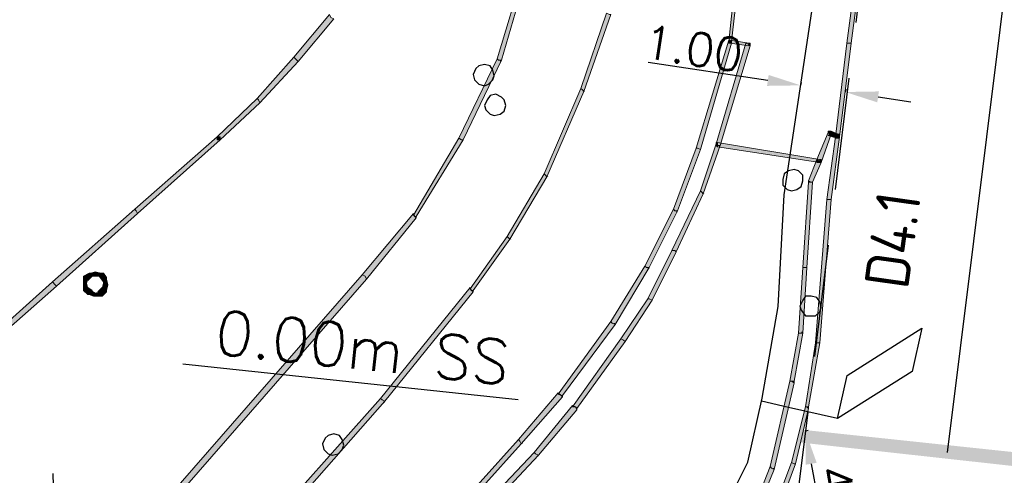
# Model space of a CAD drawing. Header units: millimetres. Extents: x -27 to 2301, y -256 to 766.
# Tile 36 of 97: x 212 to 234, y 97 to 107. Entities that reach past the tile are written whole.
import ezdxf
from ezdxf.enums import TextEntityAlignment as Align

# ---------------------------------------------------------------- set-up
doc = ezdxf.new("R2010")
doc.units = ezdxf.units.MM
doc.set_wipeout_variables(frame=1)
doc.linetypes.add('DASHED', pattern=[19.05, 12.7, -6.35])
for name, color, linetype in [('SIV-ONDERGROND-ALG', 251, 'Continuous'), ('SIV-VRI-DETECTIE', 4, 'Continuous'), ('SIV-VRI-KABEL', 3, 'Continuous'), ('SIV-VRI-MAATVOERING', 7, 'Continuous'), ('SIV-VRI-MANTELBUIS', 1, 'Continuous'), ('SIV-WEGMARKERING', 7, 'Continuous')]:
    doc.layers.add(name, color=color, linetype=linetype)
doc.styles.add('ISO', font='ISO.shx')
doc.styles.add('ROMANS', font='romans.shx', dxfattribs={"width": 0.7})
doc.styles.get("Standard").update_dxf_attribs({"font": 'txt.shx'})
doc.dimstyles.get("Standard").update_dxf_attribs({"dimtxt": 0.18, "dimasz": 0.18, "dimexe": 0.18, "dimexo": 0.0625, "dimgap": 0.09, "dimtad": 0, "dimtih": 1, "dimtoh": 1, "dimzin": 0, "dimdsep": 46, "dimtxsty": 'Standard', "dimcen": 0.09, "dimadec": 0, "dimazin": 0, "dimtfac": 1, "dimtofl": 0, "dimtmove": 0, "dimatfit": 3, "dimfxl": 1, "dimtolj": 1, "dimtzin": 0, "dimarcsym": 0})

# ---------------------------------------------------------------- blocks, each defined once
blk = doc.blocks.new('2x1r')
at = {"layer": 'SIV-VRI-DETECTIE'}
for p, q in [((0, 0), (-1.414, 1.414)), ((-1.414, 1.414), (-0.414, 1.414)), ((-0.414, 1.414), (1, 0)), ((1, 0), (0, 0))]:
    blk.add_line(p, q, dxfattribs=at)
blk = doc.blocks.new('162')
at = {"style": 'ROMANS'}
blk.add_attdef('ARM.NR', text='', height=500, dxfattribs=at).set_placement((0, 0), align=Align.MIDDLE)
blk = doc.blocks.new('*D40')
at = {"layer": 'Defpoints', "color": 0}
for p in [(229.246, 105.947), (230.257, 105.796), (230.257, 105.796)]:
    blk.add_point(p, dxfattribs=at)
at = {"layer": 'SIV-VRI-MAATVOERING', "color": 0, "lineweight": -2}
for p, q in [((228.504, 106.058), (225.792, 106.463)), ((229.255, 106.009), (229.246, 105.947)), ((230.266, 105.858), (230.257, 105.796)), ((230.999, 105.685), (231.741, 105.575))]:
    blk.add_line(p, q, dxfattribs=at)
at = {"layer": 'SIV-VRI-MAATVOERING', "color": 0}
for points in [[(228.522, 106.182), (228.485, 105.935), (229.246, 105.947)], [(231.017, 105.809), (230.98, 105.562), (230.257, 105.796)]]:
    blk.add_solid(points, dxfattribs=at)
at = {"layer": 'SIV-VRI-MAATVOERING', "color": 0, "insert": (226.815, 106.781), "char_height": 0.75, "attachment_point": 5, "rotation": 351.5015}
blk.add_mtext('\\A1;1.00', dxfattribs=at)
blk = doc.blocks.new('*D43')
at = {"layer": 'Defpoints', "color": 0}
for p in [(229.353, 98.121), (230.063, 94.183), (230.063, 94.183)]:
    blk.add_point(p, dxfattribs=at)
at = {"layer": 'SIV-VRI-MAATVOERING', "color": 0, "lineweight": -2}
for p, q in [((229.415, 98.132), (229.353, 98.121)), ((229.486, 97.383), (229.93, 94.921)), ((230.124, 94.194), (230.063, 94.183))]:
    blk.add_line(p, q, dxfattribs=at)
at = {"layer": 'SIV-VRI-MAATVOERING', "color": 0}
for points in [[(229.609, 97.405), (229.363, 97.361), (229.353, 98.121)], [(230.053, 94.943), (229.807, 94.899), (230.063, 94.183)]]:
    blk.add_solid(points, dxfattribs=at)
at = {"layer": 'SIV-VRI-MAATVOERING', "color": 0, "insert": (230.166, 96.234), "char_height": 0.75, "attachment_point": 5, "rotation": 280.2128}
blk.add_mtext('\\A1;4.00', dxfattribs=at)

msp = doc.modelspace()

# ---------------------------------------------------------------- hatches: boundary and pattern name
at = {"layer": 'SIV-ONDERGROND-ALG'}
h = msp.add_hatch(color=256, dxfattribs=at)
h.dxf.hatch_style = 2
h.paths.add_polyline_path([(231.286, 114.141), (231.254, 114.141), (230.289, 106.904), (230.386, 106.904), (231.351, 114.141)])
h = msp.add_hatch(color=256, dxfattribs=at)
h.dxf.hatch_style = 2
h.paths.add_polyline_path([(228.07, 110.892), (228.038, 110.892), (227.62, 106.936), (227.684, 106.936), (228.134, 110.892)])
h = msp.add_hatch(color=256, dxfattribs=at)
h.dxf.hatch_style = 2
h.paths.add_polyline_path([(222.409, 106.518), (222.473, 106.518), (223.052, 108.512), (223.02, 108.544), (222.988, 108.576), (222.377, 106.55)])
h = msp.add_hatch(color=256, dxfattribs=at)
h.dxf.hatch_style = 2
h.paths.add_polyline_path([(217.841, 106.518), (217.873, 106.486), (218.678, 107.451), (218.613, 107.483), (218.581, 107.547), (217.777, 106.582)])
h = msp.add_hatch(color=256, dxfattribs=at)
h.dxf.hatch_style = 2
h.paths.add_polyline_path([(224.918, 107.547), (224.853, 107.579), (224.274, 105.875), (224.306, 105.842), (224.339, 105.81), (224.95, 107.547)])
h = msp.add_hatch(color=256, dxfattribs=at)
h.dxf.hatch_style = 2
h.paths.add_polyline_path([(226.912, 104.524), (226.976, 104.492), (227.684, 106.904), (227.652, 106.936), (227.62, 106.968), (226.88, 104.524)])
h = msp.add_hatch(color=256, dxfattribs=at)
h.dxf.hatch_style = 2
h.paths.add_polyline_path([(228.07, 106.872), (228.005, 106.904), (227.33, 104.62), (227.362, 104.588), (227.427, 104.588), (228.102, 106.84)])
h = msp.add_hatch(color=256, dxfattribs=at)
h.dxf.hatch_style = 2
h.paths.add_polyline_path([(227.62, 106.968), (227.652, 106.968), (227.652, 106.936)])
h = msp.add_hatch(color=256, dxfattribs=at)
h.dxf.hatch_style = 2
h.paths.add_polyline_path([(227.684, 106.936), (227.684, 106.904), (227.62, 106.904), (227.62, 106.936), (227.652, 106.936)])
h = msp.add_hatch(color=256, dxfattribs=at)
h.dxf.hatch_style = 2
h.paths.add_polyline_path([(227.652, 106.936), (227.652, 106.904), (228.07, 106.84), (228.07, 106.904), (227.652, 106.968)])
h = msp.add_hatch(color=256, dxfattribs=at)
h.dxf.hatch_style = 2
h.paths.add_polyline_path([(228.07, 106.904), (228.102, 106.904), (228.102, 106.84), (228.07, 106.872)])
h = msp.add_hatch(color=256, dxfattribs=at)
h.dxf.hatch_style = 2
h.paths.add_polyline_path([(230.321, 106.904), (230.289, 106.904), (230.032, 104.781), (230.128, 104.781), (230.386, 106.904)])
h = msp.add_hatch(color=256, dxfattribs=at)
h.dxf.hatch_style = 2
h.paths.add_polyline_path([(216.973, 105.617), (217.005, 105.553), (217.873, 106.486), (217.841, 106.518), (217.777, 106.582), (216.941, 105.649)])
h = msp.add_hatch(color=256, dxfattribs=at)
h.dxf.hatch_style = 2
h.paths.add_polyline_path([(221.572, 104.717), (221.605, 104.717), (222.473, 106.518), (222.409, 106.518), (222.377, 106.55), (221.508, 104.749)])
h = msp.add_hatch(color=256, dxfattribs=at)
h.dxf.hatch_style = 2
h.paths.add_polyline_path([(222.441, 106.518), (222.473, 106.518), (222.473, 106.486), (222.441, 106.486)])
h = msp.add_hatch(color=256, dxfattribs=at)
h.dxf.hatch_style = 2
h.paths.add_polyline_path([(224.306, 105.842), (224.274, 105.875), (223.438, 103.945), (223.47, 103.913), (223.502, 103.88), (224.339, 105.81)])
h = msp.add_hatch(color=256, dxfattribs=at)
h.dxf.hatch_style = 2
h.paths.add_polyline_path([(216.072, 104.749), (216.104, 104.717), (217.005, 105.553), (216.973, 105.617), (216.941, 105.649), (216.04, 104.781)])
h = msp.add_hatch(color=256, dxfattribs=at)
h.dxf.hatch_style = 2
h.paths.add_polyline_path([(224.339, 105.81), (224.339, 105.842), (224.371, 105.81)])
h = msp.add_hatch(color=256, dxfattribs=at)
h.dxf.hatch_style = 2
h.paths.add_polyline_path([(217.005, 105.553), (217.005, 105.585), (217.037, 105.553)])
h = msp.add_hatch(color=256, dxfattribs=at)
h.dxf.hatch_style = 2
h.paths.add_polyline_path([(216.072, 104.749), (216.04, 104.781), (214.174, 103.141), (214.207, 103.108), (214.239, 103.044), (216.104, 104.717)])
h = msp.add_hatch(color=256, dxfattribs=at)
h.dxf.hatch_style = 2
h.paths.add_polyline_path([(216.104, 104.717), (216.04, 104.717), (216.04, 104.781), (216.072, 104.749)])
h = msp.add_hatch(color=256, dxfattribs=at)
h.dxf.hatch_style = 2
h.paths.add_polyline_path([(216.04, 104.781), (216.104, 104.781), (216.104, 104.749), (216.104, 104.717), (216.072, 104.749)])
h = msp.add_hatch(color=256, dxfattribs=at)
h.dxf.hatch_style = 2
h.paths.add_polyline_path([(220.511, 102.98), (220.543, 102.98), (221.605, 104.717), (221.572, 104.717), (221.508, 104.749), (220.479, 103.012)])
h = msp.add_hatch(color=256, dxfattribs=at)
h.dxf.hatch_style = 2
h.paths.add_polyline_path([(229.678, 104.234), (229.71, 104.202), (229.935, 104.845), (229.903, 104.845), (229.871, 104.877), (229.614, 104.266)])
h = msp.add_hatch(color=256, dxfattribs=at)
h.dxf.hatch_style = 2
h.paths.add_polyline_path([(230.064, 104.781), (230.032, 104.781), (229.839, 103.366), (229.935, 103.366), (230.128, 104.781)])
h = msp.add_hatch(color=256, dxfattribs=at)
h.dxf.hatch_style = 2
h.paths.add_polyline_path([(229.871, 104.877), (229.871, 104.91), (229.935, 104.91), (229.903, 104.845)])
h = msp.add_hatch(color=256, dxfattribs=at)
h.dxf.hatch_style = 2
h.paths.add_polyline_path([(229.903, 104.845), (229.871, 104.813), (230.064, 104.749), (230.064, 104.781), (230.096, 104.845), (229.935, 104.91)])
h = msp.add_hatch(color=256, dxfattribs=at)
h.dxf.hatch_style = 2
h.paths.add_polyline_path([(230.032, 104.781), (230.064, 104.845), (230.128, 104.845), (230.128, 104.781), (230.064, 104.781)])
h = msp.add_hatch(color=256, dxfattribs=at)
h.dxf.hatch_style = 2
h.paths.add_polyline_path([(230.128, 104.781), (230.096, 104.749), (230.032, 104.749), (230.032, 104.781), (230.064, 104.781)])
h = msp.add_hatch(color=256, dxfattribs=at)
h.dxf.hatch_style = 2
h.paths.add_polyline_path([(230.096, 104.845), (230.128, 104.781), (230.128, 104.749), (230.064, 104.749), (230.064, 104.781)])
h = msp.add_hatch(color=256, dxfattribs=at)
h.dxf.hatch_style = 2
h.paths.add_polyline_path([(226.397, 103.108), (226.462, 103.108), (226.976, 104.492), (226.912, 104.524), (226.88, 104.524), (226.365, 103.141)])
h = msp.add_hatch(color=256, dxfattribs=at)
h.dxf.hatch_style = 2
h.paths.add_polyline_path([(227.362, 104.588), (227.33, 104.62), (226.976, 103.559), (227.008, 103.527), (227.041, 103.494), (227.427, 104.588)])
h = msp.add_hatch(color=256, dxfattribs=at)
h.dxf.hatch_style = 2
h.paths.add_polyline_path([(227.362, 104.556), (227.33, 104.588), (227.33, 104.652), (227.362, 104.652), (227.362, 104.588)])
h = msp.add_hatch(color=256, dxfattribs=at)
h.dxf.hatch_style = 2
h.paths.add_polyline_path([(229.678, 104.234), (229.678, 104.266), (227.362, 104.652), (227.362, 104.556), (229.678, 104.202)])
h = msp.add_hatch(color=256, dxfattribs=at)
h.dxf.hatch_style = 2
h.paths.add_polyline_path([(227.394, 104.588), (227.427, 104.588), (227.427, 104.556), (227.394, 104.556)])
h = msp.add_hatch(color=256, dxfattribs=at)
h.dxf.hatch_style = 2
h.paths.add_polyline_path([(229.485, 103.752), (229.517, 103.752), (229.71, 104.202), (229.678, 104.234), (229.614, 104.266), (229.421, 103.784)])
h = msp.add_hatch(color=256, dxfattribs=at)
h.dxf.hatch_style = 2
h.paths.add_polyline_path([(229.71, 104.202), (229.678, 104.202), (229.614, 104.202), (229.614, 104.266), (229.678, 104.234)])
h = msp.add_hatch(color=256, dxfattribs=at)
h.dxf.hatch_style = 2
h.paths.add_polyline_path([(229.71, 104.202), (229.71, 104.266), (229.678, 104.266), (229.678, 104.234)])
h = msp.add_hatch(color=256, dxfattribs=at)
h.dxf.hatch_style = 2
h.paths.add_polyline_path([(223.47, 103.913), (223.438, 103.945), (222.602, 102.529), (222.634, 102.497), (222.666, 102.465), (223.502, 103.88)])
h = msp.add_hatch(color=256, dxfattribs=at)
h.dxf.hatch_style = 2
h.paths.add_polyline_path([(223.502, 103.88), (223.502, 103.913), (223.535, 103.88)])
h = msp.add_hatch(color=256, dxfattribs=at)
h.dxf.hatch_style = 2
h.paths.add_polyline_path([(229.356, 101.822), (229.389, 101.822), (229.517, 103.752), (229.421, 103.752), (229.292, 101.822)])
h = msp.add_hatch(color=256, dxfattribs=at)
h.dxf.hatch_style = 2
h.paths.add_polyline_path([(229.421, 103.752), (229.421, 103.784), (229.485, 103.752)])
h = msp.add_hatch(color=256, dxfattribs=at)
h.dxf.hatch_style = 2
h.paths.add_polyline_path([(227.008, 103.527), (226.976, 103.559), (226.333, 102.208), (226.397, 102.208), (226.429, 102.176), (227.041, 103.494)])
h = msp.add_hatch(color=256, dxfattribs=at)
h.dxf.hatch_style = 2
h.paths.add_polyline_path([(227.041, 103.494), (227.041, 103.527), (227.073, 103.494)])
h = msp.add_hatch(color=256, dxfattribs=at)
h.dxf.hatch_style = 2
h.paths.add_polyline_path([(229.871, 103.366), (229.839, 103.366), (229.582, 100.117), (229.678, 100.117), (229.935, 103.366)])
h = msp.add_hatch(color=256, dxfattribs=at)
h.dxf.hatch_style = 2
h.paths.add_polyline_path([(214.207, 103.108), (214.174, 103.141), (212.309, 101.5), (212.373, 101.436), (212.405, 101.404), (214.239, 103.044)])
h = msp.add_hatch(color=256, dxfattribs=at)
h.dxf.hatch_style = 2
h.paths.add_polyline_path([(219.385, 101.629), (219.417, 101.564), (220.543, 102.948), (220.511, 102.98), (220.479, 103.044), (219.321, 101.661)])
h = msp.add_hatch(color=256, dxfattribs=at)
h.dxf.hatch_style = 2
h.paths.add_polyline_path([(220.543, 102.948), (220.543, 102.98), (220.511, 102.98)])
h = msp.add_hatch(color=256, dxfattribs=at)
h.dxf.hatch_style = 2
h.paths.add_polyline_path([(225.754, 101.822), (225.818, 101.822), (226.462, 103.108), (226.397, 103.108), (226.365, 103.141), (225.722, 101.854)])
h = msp.add_hatch(color=256, dxfattribs=at)
h.dxf.hatch_style = 2
h.paths.add_polyline_path([(226.429, 103.108), (226.462, 103.108), (226.462, 103.076), (226.429, 103.076)])
h = msp.add_hatch(color=256, dxfattribs=at)
h.dxf.hatch_style = 2
h.paths.add_polyline_path([(222.634, 102.497), (222.602, 102.529), (221.765, 101.339), (221.798, 101.307), (221.83, 101.307), (222.666, 102.465)])
h = msp.add_hatch(color=256, dxfattribs=at)
h.dxf.hatch_style = 2
h.paths.add_polyline_path([(222.666, 102.465), (222.666, 102.497), (222.698, 102.465)])
h = msp.add_hatch(color=256, dxfattribs=at)
h.dxf.hatch_style = 2
h.paths.add_polyline_path([(226.397, 102.208), (226.333, 102.208), (225.786, 101.114), (225.818, 101.114), (225.883, 101.082), (226.429, 102.176)])
h = msp.add_hatch(color=256, dxfattribs=at)
h.dxf.hatch_style = 2
h.paths.add_polyline_path([(224.982, 100.567), (225.046, 100.535), (225.818, 101.822), (225.754, 101.822), (225.722, 101.854), (224.95, 100.6)])
h = msp.add_hatch(color=256, dxfattribs=at)
h.dxf.hatch_style = 2
h.paths.add_polyline_path([(213.177, 101.661), (213.145, 101.693), (213.017, 101.629), (213.081, 101.564), (213.113, 101.532), (213.21, 101.629)])
h = msp.add_hatch(color=256, dxfattribs=at)
h.dxf.hatch_style = 2
h.paths.add_polyline_path([(213.017, 101.629), (213.017, 101.564), (213.081, 101.564)])
h = msp.add_hatch(color=256, dxfattribs=at)
h.dxf.hatch_style = 2
h.paths.add_polyline_path([(213.177, 101.693), (213.145, 101.693), (213.177, 101.661)])
h = msp.add_hatch(color=256, dxfattribs=at)
h.dxf.hatch_style = 2
h.paths.add_polyline_path([(213.274, 101.693), (213.274, 101.725), (213.177, 101.693), (213.177, 101.629), (213.274, 101.629)])
h = msp.add_hatch(color=256, dxfattribs=at)
h.dxf.hatch_style = 2
h.paths.add_polyline_path([(213.403, 101.661), (213.403, 101.693), (213.274, 101.725), (213.274, 101.629), (213.403, 101.629)])
h = msp.add_hatch(color=256, dxfattribs=at)
h.dxf.hatch_style = 2
h.paths.add_polyline_path([(213.499, 101.564), (213.531, 101.597), (213.467, 101.693), (213.403, 101.661), (213.37, 101.629), (213.467, 101.5)])
h = msp.add_hatch(color=256, dxfattribs=at)
h.dxf.hatch_style = 2
h.paths.add_polyline_path([(213.467, 101.693), (213.403, 101.693), (213.403, 101.661)])
h = msp.add_hatch(color=256, dxfattribs=at)
h.dxf.hatch_style = 2
h.paths.add_polyline_path([(215.011, 96.611), (215.043, 96.547), (219.417, 101.564), (219.385, 101.629), (219.321, 101.661), (214.946, 96.643)])
h = msp.add_hatch(color=256, dxfattribs=at)
h.dxf.hatch_style = 2
h.paths.add_polyline_path([(225.786, 101.822), (225.818, 101.822), (225.818, 101.79), (225.786, 101.79)])
h = msp.add_hatch(color=256, dxfattribs=at)
h.dxf.hatch_style = 2
h.paths.add_polyline_path([(229.228, 100.342), (229.292, 100.342), (229.389, 101.822), (229.292, 101.822), (229.196, 100.342)])
h = msp.add_hatch(color=256, dxfattribs=at)
h.dxf.hatch_style = 2
h.paths.add_polyline_path([(212.373, 101.436), (212.309, 101.5), (210.443, 99.828), (210.508, 99.795), (210.54, 99.763), (212.405, 101.404)])
h = msp.add_hatch(color=256, dxfattribs=at)
h.dxf.hatch_style = 2
h.paths.add_polyline_path([(213.081, 101.564), (213.017, 101.564), (213.017, 101.468), (213.081, 101.468), (213.113, 101.564)])
h = msp.add_hatch(color=256, dxfattribs=at)
h.dxf.hatch_style = 2
h.paths.add_polyline_path([(213.049, 101.468), (213.017, 101.468), (213.017, 101.339), (213.113, 101.339), (213.081, 101.468)])
h = msp.add_hatch(color=256, dxfattribs=at)
h.dxf.hatch_style = 2
h.paths.add_polyline_path([(213.467, 101.307), (213.531, 101.307), (213.563, 101.436), (213.531, 101.436), (213.467, 101.468), (213.435, 101.339)])
h = msp.add_hatch(color=256, dxfattribs=at)
h.dxf.hatch_style = 2
h.paths.add_polyline_path([(213.531, 101.436), (213.563, 101.436), (213.531, 101.564), (213.467, 101.564), (213.467, 101.436)])
h = msp.add_hatch(color=256, dxfattribs=at)
h.dxf.hatch_style = 2
h.paths.add_polyline_path([(213.531, 101.564), (213.531, 101.597), (213.499, 101.564)])
h = msp.add_hatch(color=256, dxfattribs=at)
h.dxf.hatch_style = 2
h.paths.add_polyline_path([(213.081, 101.339), (213.017, 101.307), (213.113, 101.211), (213.145, 101.243), (213.21, 101.307), (213.113, 101.371)])
h = msp.add_hatch(color=256, dxfattribs=at)
h.dxf.hatch_style = 2
h.paths.add_polyline_path([(213.017, 101.339), (213.017, 101.307), (213.081, 101.339)])
h = msp.add_hatch(color=256, dxfattribs=at)
h.dxf.hatch_style = 2
h.paths.add_polyline_path([(213.113, 101.211), (213.145, 101.211), (213.145, 101.243)])
h = msp.add_hatch(color=256, dxfattribs=at)
h.dxf.hatch_style = 2
h.paths.add_polyline_path([(213.145, 101.243), (213.145, 101.211), (213.242, 101.178), (213.274, 101.211), (213.274, 101.243), (213.177, 101.307)])
h = msp.add_hatch(color=256, dxfattribs=at)
h.dxf.hatch_style = 2
h.paths.add_polyline_path([(213.242, 101.178), (213.274, 101.178), (213.274, 101.211)])
h = msp.add_hatch(color=256, dxfattribs=at)
h.dxf.hatch_style = 2
h.paths.add_polyline_path([(213.274, 101.211), (213.274, 101.178), (213.403, 101.178), (213.403, 101.275), (213.274, 101.243)])
h = msp.add_hatch(color=256, dxfattribs=at)
h.dxf.hatch_style = 2
h.paths.add_polyline_path([(213.403, 101.243), (213.435, 101.178), (213.531, 101.275), (213.467, 101.307), (213.435, 101.371), (213.338, 101.275)])
h = msp.add_hatch(color=256, dxfattribs=at)
h.dxf.hatch_style = 2
h.paths.add_polyline_path([(213.403, 101.178), (213.435, 101.178), (213.403, 101.243)])
h = msp.add_hatch(color=256, dxfattribs=at)
h.dxf.hatch_style = 2
h.paths.add_polyline_path([(213.531, 101.275), (213.531, 101.307), (213.467, 101.307)])
h = msp.add_hatch(color=256, dxfattribs=at)
h.dxf.hatch_style = 2
h.paths.add_polyline_path([(221.798, 101.307), (221.765, 101.371), (219.739, 98.863), (219.771, 98.83), (219.836, 98.798), (221.83, 101.275)])
h = msp.add_hatch(color=256, dxfattribs=at)
h.dxf.hatch_style = 2
h.paths.add_polyline_path([(221.83, 101.307), (221.83, 101.275), (221.798, 101.307)])
h = msp.add_hatch(color=256, dxfattribs=at)
h.dxf.hatch_style = 2
h.paths.add_polyline_path([(225.818, 101.114), (225.786, 101.114), (225.175, 100.214), (225.239, 100.181), (225.271, 100.149), (225.883, 101.082)])
h = msp.add_hatch(color=256, dxfattribs=at)
h.dxf.hatch_style = 2
h.paths.add_polyline_path([(223.824, 98.927), (223.856, 98.927), (225.046, 100.535), (224.982, 100.567), (224.95, 100.6), (223.76, 98.959)])
h = msp.add_hatch(color=256, dxfattribs=at)
h.dxf.hatch_style = 2
h.paths.add_polyline_path([(225.014, 100.535), (225.014, 100.567), (225.046, 100.567), (225.046, 100.535)])
h = msp.add_hatch(color=256, dxfattribs=at)
h.dxf.hatch_style = 2
h.paths.add_polyline_path([(229.035, 99.249), (229.099, 99.249), (229.292, 100.342), (229.196, 100.342), (229.003, 99.249)])
h = msp.add_hatch(color=256, dxfattribs=at)
h.dxf.hatch_style = 2
h.paths.add_polyline_path([(229.26, 100.342), (229.26, 100.374), (229.292, 100.374), (229.292, 100.342)])
h = msp.add_hatch(color=256, dxfattribs=at)
h.dxf.hatch_style = 2
h.paths.add_polyline_path([(225.239, 100.181), (225.175, 100.214), (224.081, 98.67), (224.146, 98.67), (224.178, 98.637), (225.271, 100.149)])
h = msp.add_hatch(color=256, dxfattribs=at)
h.dxf.hatch_style = 2
h.paths.add_polyline_path([(229.614, 100.117), (229.582, 100.117), (229.356, 98.67), (229.421, 98.67), (229.678, 100.117)])
h = msp.add_hatch(color=256, dxfattribs=at)
h.dxf.hatch_style = 2
h.paths.add_polyline_path([(228.584, 97.287), (228.649, 97.254), (229.099, 99.216), (229.035, 99.249), (229.003, 99.249), (228.552, 97.319)])
h = msp.add_hatch(color=256, dxfattribs=at)
h.dxf.hatch_style = 2
h.paths.add_polyline_path([(229.099, 99.216), (229.099, 99.249), (229.035, 99.249)])
h = msp.add_hatch(color=256, dxfattribs=at)
h.dxf.hatch_style = 2
h.paths.add_polyline_path([(222.891, 97.898), (222.923, 97.833), (223.856, 98.895), (223.824, 98.927), (223.76, 98.991), (222.859, 97.93)])
h = msp.add_hatch(color=256, dxfattribs=at)
h.dxf.hatch_style = 2
h.paths.add_polyline_path([(219.771, 98.83), (219.739, 98.863), (216.876, 95.646), (216.941, 95.582), (216.973, 95.55), (219.836, 98.798)])
h = msp.add_hatch(color=256, dxfattribs=at)
h.dxf.hatch_style = 2
h.paths.add_polyline_path([(219.803, 98.798), (219.836, 98.798), (219.836, 98.766), (219.803, 98.766)])
h = msp.add_hatch(color=256, dxfattribs=at)
h.dxf.hatch_style = 2
h.paths.add_polyline_path([(223.856, 98.895), (223.856, 98.927), (223.824, 98.927)])
h = msp.add_hatch(color=256, dxfattribs=at)
h.dxf.hatch_style = 2
h.paths.add_polyline_path([(224.146, 98.67), (224.081, 98.702), (223.213, 97.64), (223.245, 97.608), (223.309, 97.576), (224.178, 98.605)])
h = msp.add_hatch(color=256, dxfattribs=at)
h.dxf.hatch_style = 2
h.paths.add_polyline_path([(224.178, 98.637), (224.178, 98.605), (224.146, 98.67)])
h = msp.add_hatch(color=256, dxfattribs=at)
h.dxf.hatch_style = 2
h.paths.add_polyline_path([(229.389, 98.67), (229.356, 98.67), (229.035, 97.415), (229.099, 97.383), (229.131, 97.383), (229.421, 98.637)])
h = msp.add_hatch(color=256, dxfattribs=at)
h.dxf.hatch_style = 2
h.paths.add_polyline_path([(229.421, 98.67), (229.421, 98.637), (229.389, 98.67)])
h = msp.add_hatch(color=256, dxfattribs=at)
h.dxf.hatch_style = 2
h.paths.add_polyline_path([(219.417, 94.038), (219.45, 93.974), (222.923, 97.833), (222.891, 97.898), (222.859, 97.93), (219.385, 94.07)])
h = msp.add_hatch(color=256, dxfattribs=at)
h.dxf.hatch_style = 2
h.paths.add_polyline_path([(222.923, 97.833), (222.923, 97.865), (222.956, 97.833)])
h = msp.add_hatch(color=256, dxfattribs=at)
h.dxf.hatch_style = 2
h.paths.add_polyline_path([(223.245, 97.608), (223.213, 97.64), (220.447, 94.713), (220.479, 94.681), (220.543, 94.617), (223.309, 97.576)])
h = msp.add_hatch(color=256, dxfattribs=at)
h.dxf.hatch_style = 2
h.paths.add_polyline_path([(223.277, 97.576), (223.309, 97.576), (223.309, 97.544), (223.277, 97.544)])
h = msp.add_hatch(color=256, dxfattribs=at)
h.dxf.hatch_style = 2
h.paths.add_polyline_path([(229.099, 97.383), (229.035, 97.415), (228.52, 96.032), (228.584, 96.032), (228.617, 96), (229.131, 97.383)])
h = msp.add_hatch(color=256, dxfattribs=at)
h.dxf.hatch_style = 2
h.paths.add_polyline_path([(228.263, 96.418), (228.295, 96.386), (228.649, 97.254), (228.584, 97.287), (228.552, 97.319), (228.198, 96.418)])
h = msp.add_hatch(color=256, dxfattribs=at)
h.dxf.hatch_style = 2
h.paths.add_polyline_path([(228.617, 97.254), (228.617, 97.287), (228.649, 97.287), (228.649, 97.254)])
at = {"layer": 'SIV-WEGMARKERING'}
h = msp.add_hatch(color=256, dxfattribs=at)
h.dxf.hatch_style = 2
h.paths.add_polyline_path([(235.95, 97.447), (229.228, 97.865), (229.26, 98.155)])
h = msp.add_hatch(color=256, dxfattribs=at)
h.dxf.hatch_style = 2
h.paths.add_polyline_path([(235.918, 97.126), (235.95, 97.447), (229.228, 97.865)])

# ---------------------------------------------------------------- linework, layer by layer
at = {"layer": 'SIV-ONDERGROND-ALG', "lineweight": 5}
for points in [[(231.286, 114.141), (231.254, 114.141), (230.289, 106.904), (230.386, 106.904), (231.351, 114.141), (231.286, 114.141)], [(228.07, 110.892), (228.038, 110.892), (227.62, 106.936), (227.684, 106.936), (228.134, 110.892), (228.07, 110.892)], [(222.409, 106.518), (222.473, 106.518), (223.052, 108.512), (223.02, 108.544), (222.988, 108.576), (222.377, 106.55), (222.409, 106.518)], [(217.841, 106.518), (217.873, 106.486), (218.678, 107.451), (218.613, 107.483), (218.581, 107.547), (217.777, 106.582), (217.841, 106.518)], [(224.918, 107.547), (224.853, 107.579), (224.274, 105.875), (224.306, 105.842), (224.339, 105.81), (224.95, 107.547), (224.918, 107.547)], [(226.912, 104.524), (226.976, 104.492), (227.684, 106.904), (227.652, 106.936), (227.62, 106.968), (226.88, 104.524), (226.912, 104.524)], [(228.07, 106.872), (228.005, 106.904), (227.33, 104.62), (227.362, 104.588), (227.427, 104.588), (228.102, 106.84), (228.07, 106.872)], [(227.62, 106.968), (227.62, 106.968), (227.652, 106.968)], [(227.684, 106.936), (227.684, 106.904), (227.62, 106.904), (227.62, 106.936)], [(227.652, 106.936), (227.652, 106.904), (228.07, 106.84), (228.07, 106.904), (227.652, 106.968), (227.652, 106.936)], [(228.07, 106.904), (228.102, 106.904), (228.102, 106.84)], [(230.321, 106.904), (230.289, 106.904), (230.032, 104.781), (230.128, 104.781), (230.386, 106.904), (230.321, 106.904)], [(216.973, 105.617), (217.005, 105.553), (217.873, 106.486), (217.841, 106.518), (217.777, 106.582), (216.941, 105.649), (216.973, 105.617)], [(221.572, 104.717), (221.605, 104.717), (222.473, 106.518), (222.409, 106.518), (222.377, 106.55), (221.508, 104.749), (221.572, 104.717)], [(224.306, 105.842), (224.274, 105.875), (223.438, 103.945), (223.47, 103.913), (223.502, 103.88), (224.339, 105.81), (224.306, 105.842)], [(216.072, 104.749), (216.104, 104.717), (217.005, 105.553), (216.973, 105.617), (216.941, 105.649), (216.04, 104.781), (216.072, 104.749)], [(216.072, 104.749), (216.04, 104.781), (214.174, 103.141), (214.207, 103.108), (214.239, 103.044), (216.104, 104.717), (216.072, 104.749)], [(216.104, 104.717), (216.04, 104.717), (216.04, 104.717), (216.04, 104.781)], [(216.04, 104.781), (216.104, 104.781), (216.104, 104.749), (216.104, 104.717)], [(220.511, 102.98), (220.543, 102.98), (221.605, 104.717), (221.572, 104.717), (221.508, 104.749), (220.479, 103.012), (220.511, 102.98)], [(229.678, 104.234), (229.71, 104.202), (229.935, 104.845), (229.903, 104.845), (229.871, 104.877), (229.614, 104.266), (229.678, 104.234)], [(230.064, 104.781), (230.032, 104.781), (229.839, 103.366), (229.935, 103.366), (230.128, 104.781), (230.064, 104.781)], [(229.871, 104.877), (229.871, 104.91), (229.935, 104.91)], [(229.903, 104.845), (229.871, 104.813), (230.064, 104.749), (230.064, 104.781), (230.096, 104.845), (229.935, 104.91), (229.903, 104.845)], [(230.032, 104.781), (230.064, 104.845), (230.128, 104.845), (230.128, 104.781)], [(230.128, 104.781), (230.096, 104.749), (230.032, 104.749), (230.032, 104.781)], [(230.096, 104.845), (230.128, 104.781), (230.128, 104.749), (230.064, 104.749)], [(226.397, 103.108), (226.462, 103.108), (226.976, 104.492), (226.912, 104.524), (226.88, 104.524), (226.365, 103.141), (226.397, 103.108)], [(227.362, 104.588), (227.33, 104.62), (226.976, 103.559), (227.008, 103.527), (227.041, 103.494), (227.427, 104.588), (227.362, 104.588)], [(227.362, 104.556), (227.33, 104.588), (227.33, 104.652), (227.362, 104.652)], [(229.678, 104.234), (229.678, 104.266), (227.362, 104.652), (227.362, 104.556), (229.678, 104.202), (229.678, 104.234)], [(229.485, 103.752), (229.517, 103.752), (229.71, 104.202), (229.678, 104.234), (229.614, 104.266), (229.421, 103.784), (229.485, 103.752)], [(229.71, 104.202), (229.678, 104.202), (229.614, 104.202), (229.614, 104.266)], [(229.71, 104.202), (229.71, 104.266), (229.678, 104.266)], [(223.47, 103.913), (223.438, 103.945), (222.602, 102.529), (222.634, 102.497), (222.666, 102.465), (223.502, 103.88), (223.47, 103.913)], [(229.356, 101.822), (229.389, 101.822), (229.517, 103.752), (229.421, 103.752), (229.292, 101.822), (229.356, 101.822)], [(229.421, 103.752), (229.421, 103.784)], [(227.008, 103.527), (226.976, 103.559), (226.333, 102.208), (226.397, 102.208), (226.429, 102.176), (227.041, 103.494), (227.008, 103.527)], [(229.871, 103.366), (229.839, 103.366), (229.582, 100.117), (229.678, 100.117), (229.935, 103.366), (229.871, 103.366)], [(214.207, 103.108), (214.174, 103.141), (212.309, 101.5), (212.373, 101.436), (212.405, 101.404), (214.239, 103.044), (214.207, 103.108)], [(219.385, 101.629), (219.417, 101.564), (220.543, 102.948), (220.511, 102.98), (220.479, 103.044), (219.321, 101.661), (219.385, 101.629)], [(220.543, 102.948), (220.543, 102.98)], [(225.754, 101.822), (225.818, 101.822), (226.462, 103.108), (226.397, 103.108), (226.365, 103.141), (225.722, 101.854), (225.754, 101.822)], [(222.634, 102.497), (222.602, 102.529), (221.765, 101.339), (221.798, 101.307), (221.83, 101.307), (222.666, 102.465), (222.634, 102.497)], [(226.397, 102.208), (226.333, 102.208), (225.786, 101.114), (225.818, 101.114), (225.883, 101.082), (226.429, 102.176), (226.397, 102.208)], [(224.982, 100.567), (225.046, 100.535), (225.818, 101.822), (225.754, 101.822), (225.722, 101.854), (224.95, 100.6), (224.982, 100.567)], [(213.177, 101.661), (213.145, 101.693), (213.017, 101.629), (213.081, 101.564), (213.113, 101.532), (213.21, 101.629), (213.177, 101.661)], [(213.017, 101.629), (213.017, 101.564)], [(213.177, 101.693), (213.145, 101.693)], [(213.274, 101.693), (213.274, 101.725), (213.177, 101.693), (213.177, 101.629), (213.274, 101.629), (213.274, 101.693)], [(213.403, 101.661), (213.403, 101.693), (213.274, 101.725), (213.274, 101.629), (213.403, 101.629), (213.403, 101.661)], [(213.499, 101.564), (213.531, 101.597), (213.467, 101.693), (213.403, 101.661), (213.37, 101.629), (213.467, 101.5), (213.499, 101.564)], [(213.467, 101.693), (213.403, 101.693)], [(215.011, 96.611), (215.043, 96.547), (219.417, 101.564), (219.385, 101.629), (219.321, 101.661), (214.946, 96.643), (215.011, 96.611)], [(229.228, 100.342), (229.292, 100.342), (229.389, 101.822), (229.292, 101.822), (229.196, 100.342), (229.228, 100.342)], [(212.373, 101.436), (212.309, 101.5), (210.443, 99.828), (210.508, 99.795), (210.54, 99.763), (212.405, 101.404), (212.373, 101.436)], [(213.081, 101.564), (213.017, 101.564), (213.017, 101.468), (213.081, 101.468), (213.113, 101.564), (213.081, 101.564)], [(213.049, 101.468), (213.017, 101.468), (213.017, 101.339), (213.113, 101.339), (213.081, 101.468), (213.049, 101.468)], [(213.467, 101.307), (213.531, 101.307), (213.563, 101.436), (213.531, 101.436), (213.467, 101.468), (213.435, 101.339), (213.467, 101.307)], [(213.531, 101.436), (213.563, 101.436), (213.531, 101.564), (213.467, 101.564), (213.467, 101.436), (213.531, 101.436)], [(213.531, 101.564), (213.531, 101.597)], [(213.563, 101.436), (213.563, 101.436)], [(213.081, 101.339), (213.017, 101.307), (213.113, 101.211), (213.145, 101.243), (213.21, 101.307), (213.113, 101.371), (213.081, 101.339)], [(213.017, 101.339), (213.017, 101.307)], [(213.113, 101.211), (213.145, 101.211)], [(213.145, 101.243), (213.145, 101.211), (213.242, 101.178), (213.274, 101.211), (213.274, 101.243), (213.177, 101.307), (213.145, 101.243)], [(213.274, 101.211), (213.274, 101.178), (213.403, 101.178), (213.403, 101.275), (213.274, 101.243), (213.274, 101.211)], [(213.403, 101.243), (213.435, 101.178), (213.531, 101.275), (213.467, 101.307), (213.435, 101.371), (213.338, 101.275), (213.403, 101.243)], [(213.531, 101.275), (213.531, 101.307)], [(221.798, 101.307), (221.765, 101.371), (219.739, 98.863), (219.771, 98.83), (219.836, 98.798), (221.83, 101.275), (221.798, 101.307)], [(221.83, 101.307), (221.83, 101.275)], [(213.242, 101.178), (213.274, 101.178)], [(213.403, 101.178), (213.435, 101.178)], [(225.818, 101.114), (225.786, 101.114), (225.175, 100.214), (225.239, 100.181), (225.271, 100.149), (225.883, 101.082), (225.818, 101.114)], [(223.824, 98.927), (223.856, 98.927), (225.046, 100.535), (224.982, 100.567), (224.95, 100.6), (223.76, 98.959), (223.824, 98.927)], [(229.035, 99.249), (229.099, 99.249), (229.292, 100.342), (229.196, 100.342), (229.003, 99.249), (229.035, 99.249)], [(225.239, 100.181), (225.175, 100.214), (224.081, 98.67), (224.146, 98.67), (224.178, 98.637), (225.271, 100.149), (225.239, 100.181)], [(229.614, 100.117), (229.582, 100.117), (229.356, 98.67), (229.421, 98.67), (229.678, 100.117), (229.614, 100.117)], [(228.584, 97.287), (228.649, 97.254), (229.099, 99.216), (229.035, 99.249), (229.003, 99.249), (228.552, 97.319), (228.584, 97.287)], [(229.099, 99.216), (229.099, 99.249)], [(222.891, 97.898), (222.923, 97.833), (223.856, 98.895), (223.824, 98.927), (223.76, 98.991), (222.859, 97.93), (222.891, 97.898)], [(219.771, 98.83), (219.739, 98.863), (216.876, 95.646), (216.941, 95.582), (216.973, 95.55), (219.836, 98.798), (219.771, 98.83)], [(223.856, 98.895), (223.856, 98.927)], [(224.146, 98.67), (224.081, 98.702), (223.213, 97.64), (223.245, 97.608), (223.309, 97.576), (224.178, 98.605), (224.146, 98.67)], [(224.178, 98.637), (224.178, 98.605)], [(229.389, 98.67), (229.356, 98.67), (229.035, 97.415), (229.099, 97.383), (229.131, 97.383), (229.421, 98.637), (229.389, 98.67)], [(229.421, 98.67), (229.421, 98.637)], [(219.417, 94.038), (219.45, 93.974), (222.923, 97.833), (222.891, 97.898), (222.859, 97.93), (219.385, 94.07), (219.417, 94.038)], [(223.245, 97.608), (223.213, 97.64), (220.447, 94.713), (220.479, 94.681), (220.543, 94.617), (223.309, 97.576), (223.245, 97.608)], [(229.099, 97.383), (229.035, 97.415), (228.52, 96.032), (228.584, 96.032), (228.617, 96), (229.131, 97.383), (229.099, 97.383)], [(228.263, 96.418), (228.295, 96.386), (228.649, 97.254), (228.584, 97.287), (228.552, 97.319), (228.198, 96.418), (228.263, 96.418)]]:
    msp.add_lwpolyline(points, dxfattribs=at)
at = {"layer": 'SIV-ONDERGROND-ALG', "lineweight": 25}
for points in [[(222.312, 106.164), (222.28, 106.293), (222.216, 106.389), (222.087, 106.421), (221.958, 106.389), (221.894, 106.325), (221.83, 106.196), (221.862, 106.068), (221.958, 105.971), (222.087, 105.939), (222.184, 105.971), (222.28, 106.068), (222.312, 106.164)], [(222.57, 105.489), (222.537, 105.617), (222.473, 105.682), (222.344, 105.746), (222.216, 105.714), (222.151, 105.617), (222.087, 105.489), (222.119, 105.392), (222.216, 105.296), (222.312, 105.263), (222.441, 105.296), (222.537, 105.36), (222.57, 105.489)], [(229.292, 103.784), (229.292, 103.913), (229.196, 104.009), (229.099, 104.041), (228.97, 104.009), (228.874, 103.945), (228.842, 103.816), (228.842, 103.687), (228.938, 103.591), (229.035, 103.559), (229.163, 103.591), (229.26, 103.655), (229.292, 103.784)], [(229.292, 103.784), (229.292, 103.913), (229.196, 104.009), (229.099, 104.041), (228.97, 104.009), (228.874, 103.945), (228.842, 103.816), (228.842, 103.687), (228.938, 103.591), (229.035, 103.559), (229.163, 103.591), (229.26, 103.655), (229.292, 103.784)], [(229.71, 100.921), (229.678, 101.05), (229.614, 101.146), (229.485, 101.178), (229.356, 101.178), (229.292, 101.082), (229.228, 100.953), (229.26, 100.857), (229.356, 100.728), (229.485, 100.728), (229.582, 100.728), (229.678, 100.825), (229.71, 100.921)], [(218.903, 97.801), (218.871, 97.93), (218.806, 98.026), (218.678, 98.058), (218.549, 98.026), (218.485, 97.962), (218.42, 97.833), (218.452, 97.705), (218.549, 97.608), (218.645, 97.576), (218.774, 97.608), (218.871, 97.705), (218.903, 97.801)]]:
    msp.add_lwpolyline(points, dxfattribs=at)
at = {"layer": 'SIV-VRI-KABEL'}
for points in [[(225.504, 93.411), (227.15, 95.625), (228.048, 97.42), (228.376, 98.867), (228.739, 100.939), (228.875, 103.467), (229.616, 108.428), (230.359, 114.271), (231.133, 120.043), (231.524, 122.521), (232.783, 128.687), (233.829, 133.81), (234.718, 133.599)], [(228.971, 98.66), (228.36, 98.798)]]:
    msp.add_lwpolyline(points, dxfattribs=at)
at = {"layer": 'SIV-VRI-MAATVOERING', "linetype": 'DASHED', "ltscale": 0.2}
for p, q in [((231.737, 117.454), (227.663, 84.41)), ((212.658, 87.007), (212.305, 97.767))]:
    msp.add_line(p, q, dxfattribs=at)
at = {"layer": 'SIV-VRI-MAATVOERING'}
msp.add_line((215.264, 99.643), (222.855, 98.836), dxfattribs=at)
msp.add_lwpolyline([(230.078, 98.406), (228.971, 98.66)], dxfattribs=at)
at = {"layer": 'SIV-WEGMARKERING', "lineweight": 25}
msp.add_lwpolyline([(232.573, 97.64), (234.053, 109.574)], dxfattribs=at)

# ---------------------------------------------------------------- block references
at = {"layer": 'SIV-VRI-DETECTIE', "rotation": 77.27564431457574}
msp.add_blockref('2x1r', (231.769, 99.474), dxfattribs=at)
at = {"layer": 'SIV-VRI-MAATVOERING', "xscale": 0.002, "yscale": 0.002, "zscale": 0.002, "rotation": 353.9330966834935}
msp.add_blockref('162', (219.332, 100.016), dxfattribs=at).add_auto_attribs({'ARM.NR': '0.00m SS'})

# ---------------------------------------------------------------- texts
at = {"layer": 'SIV-VRI-DETECTIE', "linetype": 'Continuous', "style": 'ISO'}
msp.add_text('D4.1', height=1, rotation=82, dxfattribs=at).set_placement((231.672, 101.307))

# ---------------------------------------------------------------- dimensions: what is measured, and where the dimension line sits
at = {"layer": 'SIV-VRI-MAATVOERING'}
dim = msp.add_linear_dim(base=(230.257, 105.796), p1=(229.246, 105.947), p2=(230.257, 105.796), angle=351.5015, text='1.00', dimstyle='Standard', override={"dimtxt": 0.75, "dimasz": 0.75, "dimexe": 0, "dimtad": 1, "dimtih": 0, "dimtoh": 0, "dimcen": 1}, dxfattribs=at)
dim.commit()
dim.dimension.update_dxf_attribs({"geometry": '*D40', "text_midpoint": (226.746, 106.321), "dimtype": 161})

# ---------------------------------------------------------------- next in the draw order: wipeouts: each hides what was drawn before it
msp.add_wipeout([(212.548, 90.382), (212.614, 90.089), (254.727, 99.596), (254.661, 99.888)]).dxf.layer = 'SIV-VRI-MANTELBUIS'

# ---------------------------------------------------------------- next in the draw order: dimensions: what is measured, and where the dimension line sits
dim = msp.add_linear_dim(base=(230.063, 94.183), p1=(229.353, 98.121), p2=(230.063, 94.183), angle=280.2128, dimstyle='Standard', override={"dimtxt": 0.75, "dimasz": 0.75, "dimexe": 0, "dimtad": 1, "dimtih": 0, "dimtoh": 0, "dimcen": 1}, dxfattribs=at)
dim.commit()
dim.dimension.update_dxf_attribs({"geometry": '*D43', "text_midpoint": (229.708, 96.152), "dimtype": 161})

doc.saveas('drawing.dxf')
